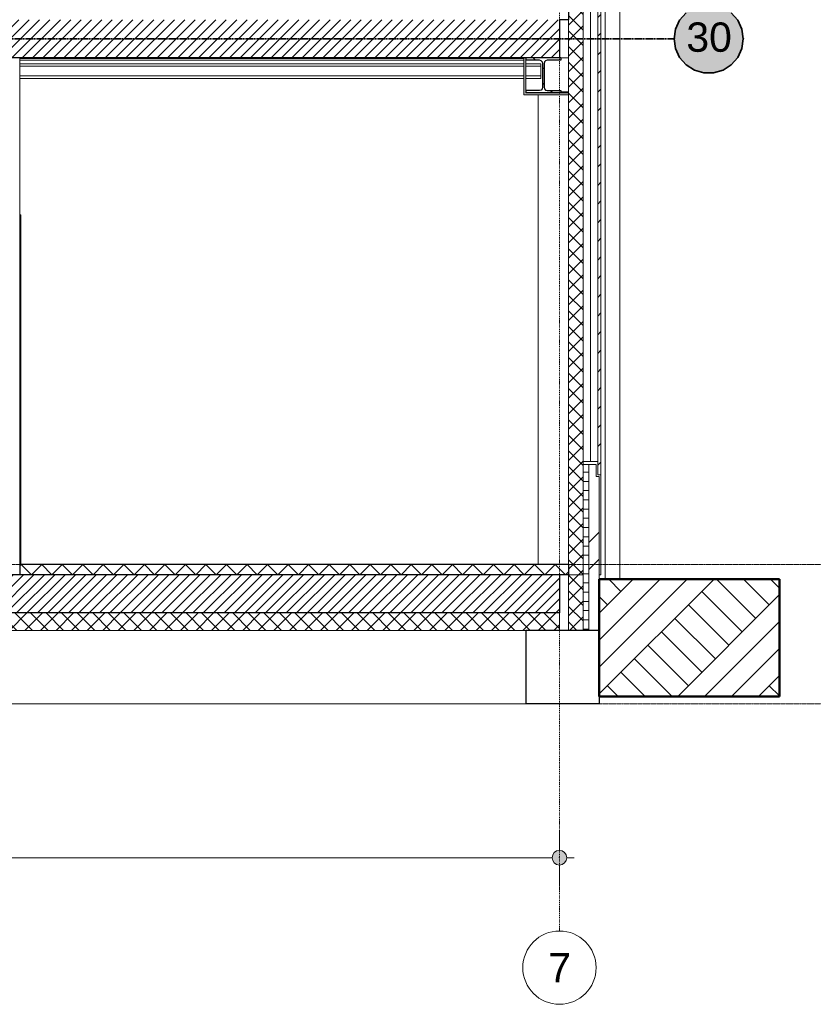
# Model space of a CAD drawing. Extents: x 0 to 92550, y 0 to 59400.
# Tile 100 of 105: x 56059 to 61469, y 35400 to 42116. Entities that reach past the tile are written whole.
import ezdxf
from ezdxf.xclip import XClip

# ---------------------------------------------------------------- set-up
doc = ezdxf.new("R2010")
doc.units = 0
doc.header["$MEASUREMENT"] = 0
doc.header["$XCLIPFRAME"] = 0
for name, pattern in [('Streep-punt fijn', [1251.000023, 626.000023, -312.5, 0, -312.5]), ('Streep-streepje', [1300, 1000, -100, 100, -100]), ('Streeplijn grof', [937.5, 625, -312.5])]:
    doc.linetypes.add(name, pattern=pattern)
for name, color, linetype in [('ZZ 16 Fundering', 7, 'Continuous'), ('ZZ 21 Buitenwand algemeen', 7, 'Continuous'), ('ZZ 21 Buitenwand spouwblad baksteen', 7, 'Continuous'), ('ZZ 21 Buitenwand spouwisolatie', 7, 'Continuous'), ('ZZ 22 Binnenwand metal stud', 7, 'Continuous'), ('ZZ 23 Vloeren geïsoleerd', 7, 'Continuous'), ('ZZ 23 Vloeren ongeïsoleerd', 7, 'Continuous'), ('ZZ 28 HDC staalconstructies', 7, 'Continuous'), ('ZZ 41 Buitenwandafwerking gevelhout', 7, 'Continuous'), ('ZZ 42 Aftimmerwerk algemeen', 7, 'Continuous'), ('ZZ 43 Vloerafwerking dekvloer', 7, 'Continuous'), ('ZZ 45 Plafond koofconstructies', 7, 'Continuous'), ('ZZ 52 Hemelwaterafvoeren', 7, 'Continuous'), ('ZZ 90 Terrein perceel', 7, 'Continuous'), ('ZZ A Stramien', 7, 'Continuous'), ('ZZ B Bouwbesluitlijnen', 7, 'Continuous')]:
    doc.layers.add(name, color=color, linetype=linetype)
doc.styles.add('GENERATED_STYLE_1', font='arial.ttf')
pattern_1 = [(45, (5738.87, 38400), (-53.03301, 53.03301), []), (135, (5738.87, 38400), (53.03301, 53.03301), [])]
pattern_2 = [(45, (5738.867, 38400), (-35.35534, 35.35534), [])]

# ---------------------------------------------------------------- blocks, each defined once
blk = doc.blocks.new('*X50')
at = {"layer": 'ZZ 43 Vloerafwerking dekvloer', "color": 7, "linetype": 'Continuous', "lineweight": 5, "ltscale": 0.01}
for p, q in [((56058.9, 38390), (56068.9, 38400)), ((56068.9, 38400), (56138.9, 38330)), ((56138.9, 38330), (56208.9, 38400)), ((56208.9, 38400), (56278.9, 38330)), ((56278.9, 38330), (56348.9, 38400)), ((56348.9, 38400), (56418.9, 38330)), ((56418.9, 38330), (56488.9, 38400)), ((56488.9, 38400), (56558.9, 38330)), ((56558.9, 38330), (56628.9, 38400)), ((56628.9, 38400), (56698.9, 38330)), ((56698.9, 38330), (56768.9, 38400)), ((56768.9, 38400), (56838.9, 38330)), ((56838.9, 38330), (56908.9, 38400)), ((56908.9, 38400), (56978.9, 38330)), ((56978.9, 38330), (57048.9, 38400)), ((57048.9, 38400), (57118.9, 38330)), ((57118.9, 38330), (57188.9, 38400)), ((57188.9, 38400), (57258.9, 38330)), ((57258.9, 38330), (57328.9, 38400)), ((57328.9, 38400), (57398.9, 38330)), ((57398.9, 38330), (57468.9, 38400)), ((57468.9, 38400), (57538.9, 38330)), ((57538.9, 38330), (57608.9, 38400)), ((57608.9, 38400), (57678.9, 38330)), ((57678.9, 38330), (57748.9, 38400)), ((57748.9, 38400), (57818.9, 38330)), ((57818.9, 38330), (57888.9, 38400)), ((57888.9, 38400), (57958.9, 38330)), ((57958.9, 38330), (58028.9, 38400)), ((58028.9, 38400), (58098.9, 38330)), ((58098.9, 38330), (58168.9, 38400)), ((58168.9, 38400), (58238.9, 38330)), ((58238.9, 38330), (58308.9, 38400)), ((58308.9, 38400), (58378.9, 38330)), ((58378.9, 38330), (58448.9, 38400)), ((58448.9, 38400), (58518.9, 38330)), ((58518.9, 38330), (58588.9, 38400)), ((58588.9, 38400), (58658.9, 38330)), ((58658.9, 38330), (58728.9, 38400)), ((58728.9, 38400), (58798.9, 38330)), ((58798.9, 38330), (58868.9, 38400)), ((58868.9, 38400), (58938.9, 38330)), ((58938.9, 38330), (59008.9, 38400)), ((59008.9, 38400), (59078.9, 38330)), ((59078.9, 38330), (59148.9, 38400)), ((59148.9, 38400), (59218.9, 38330)), ((59218.9, 38330), (59288.9, 38400)), ((59288.9, 38400), (59358.9, 38330)), ((59358.9, 38330), (59428.9, 38400)), ((59428.9, 38400), (59498.9, 38330)), ((59498.9, 38330), (59568.9, 38400)), ((59568.9, 38400), (59638.9, 38330)), ((59638.9, 38330), (59708.9, 38400)), ((59708.9, 38400), (59778.9, 38330)), ((59778.9, 38330), (59799.9, 38351))]:
    blk.add_line(p, q, dxfattribs=at)
blk = doc.blocks.new('Drawing_1_1', base_point=(5738.9, 38400))
at = {"layer": 'ZZ 21 Buitenwand algemeen', "linetype": 'Continuous', "lineweight": 0, "true_color": 0x000000}
h = blk.add_hatch(dxfattribs=at)
h.set_pattern_fill('415_Isolatie_ruit_0001', color=18, style=0, pattern_type=2)
h.set_pattern_definition([(315, (5738.87, 38400), (53.03301, 53.03301), []), (45, (5738.87, 38400), (-53.03301, 53.03301), [])])
h.paths.add_polyline_path([(59899.9, 42200), (59799.9, 42200), (59799.9, 38330), (59899.9, 38330)])
at = {"layer": 'ZZ 21 Buitenwand spouwblad baksteen', "linetype": 'Continuous', "lineweight": 0, "true_color": 0x000000}
h = blk.add_hatch(dxfattribs=at)
h.set_pattern_fill('920_Lijnen_horz__63_0001', color=18, style=0, pattern_type=2)
h.set_pattern_definition([(0, (5738.867, 38400), (0, 63), [])])
h.paths.add_polyline_path([(59899.9, 39082.5), (59899.9, 38330), (59899.9, 37950), (59939.9, 37950), (59939.9, 39082.5)])
h = blk.add_hatch(dxfattribs=at)
h.set_pattern_fill('145_Baksteen_0001', color=18, style=0, pattern_type=2)
h.set_pattern_definition([(45, (5738.87, 38400), (-459.6194, 459.6194), []), (45, (5646.94, 38491.9), (-459.6194, 459.6194), [])])
h.paths.add_polyline_path([(60009.9, 39000), (59989.9, 39000), (59989.9, 39082.5), (59939.9, 39082.5), (59939.9, 37950), (60009.9, 37950)])
at = {"layer": 'ZZ 21 Buitenwand spouwisolatie', "linetype": 'Continuous', "lineweight": 0, "true_color": 0x000000}
h = blk.add_hatch(dxfattribs=at)
h.set_pattern_fill('415_Isolatie_ruit_0001', color=18, style=0, pattern_type=2)
h.set_pattern_definition(pattern_1)
h.paths.add_polyline_path([(59899.9, 38330), (59799.9, 38330), (59799.9, 37950), (59899.9, 37950)])
at = {"layer": 'ZZ 23 Vloeren geïsoleerd', "linetype": 'Continuous', "lineweight": 0, "true_color": 0x000000}
h = blk.add_hatch(dxfattribs=at)
h.set_pattern_fill('220_Gewapend_beton___pre_62', color=18, style=0, pattern_type=2)
h.set_pattern_definition(pattern_2)
h.paths.add_polyline_path([(59738.9, 38330), (50608.9, 38330), (50608.9, 38070), (59738.9, 38070)])
h = blk.add_hatch(dxfattribs=at)
h.set_pattern_fill('415_Isolatie_ruit_0001', color=18, style=0, pattern_type=2)
h.set_pattern_definition(pattern_1)
h.paths.add_polyline_path([(50608.9, 37950), (59738.9, 37950), (59738.9, 38070), (50608.9, 38070)])
at = {"layer": 'ZZ 23 Vloeren ongeïsoleerd', "linetype": 'Continuous', "lineweight": 0, "true_color": 0x000000}
h = blk.add_hatch(dxfattribs=at)
h.set_pattern_fill('220_Gewapend_beton___pre_62', color=18, style=0, pattern_type=2)
h.set_pattern_definition(pattern_2)
h.paths.add_polyline_path([(50613.9, 41856), (59738.9, 41856), (59738.9, 42116), (50613.9, 42116)])
at = {"layer": 'ZZ 28 HDC staalconstructies', "linetype": 'Continuous', "lineweight": 0, "true_color": 0x000000}
h = blk.add_hatch(dxfattribs=at)
h.set_pattern_fill('515_Staal_0001', color=18, style=0, pattern_type=2)
h.set_pattern_definition([(135, (5738.87, 38400), (159.099, 159.099), []), (135, (5685.83, 38346.97), (159.099, 159.099), [])])
h.paths.add_polyline_path([(59748.9, 41856), (59508.9, 41856), (59508.9, 41839), (59602.9, 41839), (59613.4, 41836.2), (59621.1, 41828.5), (59623.9, 41818), (59623.9, 41654), (59621.1, 41643.5), (59613.4, 41635.8), (59602.9, 41633), (59508.9, 41633), (59508.9, 41616), (59748.9, 41616), (59748.9, 41633), (59654.9, 41633), (59644.4, 41635.8), (59636.7, 41643.5), (59633.9, 41654), (59633.9, 41818), (59636.7, 41828.5), (59644.4, 41836.2), (59654.9, 41839), (59748.9, 41839)])
at = {"layer": 'ZZ 41 Buitenwandafwerking gevelhout', "linetype": 'Continuous', "lineweight": 0, "true_color": 0x000000}
h = blk.add_hatch(dxfattribs=at)
h.set_pattern_fill('310_Naaldhout__01__0001', color=18, style=0, pattern_type=2)
h.set_pattern_definition([(45, (5738.87, 38400), (-63.63961, 63.63961), [])])
h.paths.add_polyline_path([(60020.9, 42200), (59999.9, 42200), (59999.9, 39102.5), (59999.9, 39012.5), (60020.9, 39012.5)])
blk.add_hatch(color=18, dxfattribs=at).paths.add_polyline_path([(59688.9, 36400), (59692.7, 36380.9), (59703.5, 36364.6), (59719.7, 36353.8), (59738.9, 36350), (59758, 36353.8), (59774.2, 36364.6), (59785.1, 36380.9), (59788.9, 36400), (59785.1, 36419.1), (59774.2, 36435.4), (59758, 36446.2), (59738.9, 36450), (59719.7, 36446.2), (59703.5, 36435.4), (59692.7, 36419.1)])
at = {"layer": 'ZZ 45 Plafond koofconstructies', "linetype": 'Continuous', "lineweight": 0, "true_color": 0x7f7f7f}
for points in [[(59496.9, 41616), (59508.9, 41616), (59508.9, 41856), (59496.9, 41856)], [(59496.9, 41604), (59799.9, 41604), (59799.9, 41616), (59496.9, 41616)]]:
    blk.add_hatch(color=8, dxfattribs=at).paths.add_polyline_path(points)
at = {"layer": 'ZZ 90 Terrein perceel', "linetype": 'Continuous', "lineweight": 0, "true_color": 0x000000}
h = blk.add_hatch(dxfattribs=at)
h.set_pattern_fill('805_Grond_0001', color=18, style=0, pattern_type=2)
h.set_pattern_definition([(45, (5738.87, 38400), (-275.7716, 275.7716), []), (45, (5646.94, 38491.9), (-551.543, 551.543), []), (45, (5555, 38583.85), (-551.543, 551.543), []), (135, (5463.1, 38675.77), (91.92388, 91.92388), [390, -390])])
h.paths.add_polyline_path([(61238.9, 38300), (60009.9, 38300), (60009.9, 37500), (61238.9, 37500)])
at = {"layer": 'ZZ B Bouwbesluitlijnen', "linetype": 'Continuous', "lineweight": 0, "true_color": 0x3f0000}
blk.add_hatch(color=18, dxfattribs=at).paths.add_polyline_path([(60520.9, 41986), (60524.5, 41945.1), (60535.1, 41905.5), (60552.4, 41868.4), (60575.9, 41834.8), (60604.9, 41805.8), (60638.5, 41782.3), (60675.7, 41764.9), (60715.3, 41754.3), (60756.1, 41750.8), (60797, 41754.3), (60836.6, 41764.9), (60873.7, 41782.3), (60907.3, 41805.8), (60936.3, 41834.8), (60959.8, 41868.4), (60977.2, 41905.5), (60987.8, 41945.1), (60991.3, 41986), (60987.8, 42026.9), (60977.2, 42066.5), (60959.8, 42103.6), (60936.3, 42137.2), (60907.3, 42166.2), (60873.7, 42189.7), (60836.6, 42207.1), (60797, 42217.7), (60756.1, 42221.2), (60715.3, 42217.7), (60675.7, 42207.1), (60638.5, 42189.7), (60604.9, 42166.2), (60575.9, 42137.2), (60552.4, 42103.6), (60535.1, 42066.5), (60524.5, 42026.9)])
at = {"layer": 'ZZ 16 Fundering', "color": 7, "linetype": 'Continuous', "lineweight": 25, "ltscale": 0.01}
for p, q in [((59508.9, 37950), (59508.9, 37450)), ((59738.9, 37950), (59508.9, 37950)), ((59799.9, 37950), (59738.9, 37950)), ((59899.9, 37950), (59799.9, 37950)), ((59939.9, 37950), (59899.9, 37950)), ((60008.9, 37950), (59939.9, 37950)), ((60008.9, 37950), (60008.9, 37450)), ((60008.9, 37450), (59508.9, 37450))]:
    blk.add_line(p, q, dxfattribs=at)
at = {"layer": 'ZZ 16 Fundering', "color": 7, "linetype": 'Continuous', "lineweight": 5, "ltscale": 0.01}
blk.add_line((50938.9, 37450), (59508.9, 37450), dxfattribs=at)
at = {"layer": 'ZZ 21 Buitenwand algemeen', "color": 7, "linetype": 'Continuous', "lineweight": 15, "ltscale": 0.01}
for p, q in [((59899.9, 42200), (59899.9, 39102.5)), ((59799.9, 42116), (59799.9, 41616)), ((59799.9, 41616), (59799.9, 41604)), ((59799.9, 41604), (59799.9, 38400)), ((59899.9, 39102.5), (59899.9, 38330)), ((59899.9, 38330), (59799.9, 38330))]:
    blk.add_line(p, q, dxfattribs=at)
at = {"layer": 'ZZ 21 Buitenwand spouwblad baksteen', "color": 7, "linetype": 'Continuous', "lineweight": 5, "ltscale": 0.01}
blk.add_line((59939.9, 39082.5), (59899.9, 39082.5), dxfattribs=at)
at = {"layer": 'ZZ 21 Buitenwand spouwblad baksteen', "color": 7, "linetype": 'Continuous', "lineweight": 15, "ltscale": 0.01}
for p, q in [((59939.9, 39082.5), (59939.9, 37950)), ((59989.9, 39082.5), (59939.9, 39082.5)), ((59989.9, 39082.5), (59989.9, 39000)), ((60009.9, 39000), (59989.9, 39000)), ((60009.9, 39000), (60009.9, 38300))]:
    blk.add_line(p, q, dxfattribs=at)
at = {"layer": 'ZZ 21 Buitenwand spouwisolatie', "color": 7, "linetype": 'Continuous', "lineweight": 9, "ltscale": 0.01}
for p, q in [((59799.9, 38330), (59799.9, 37950)), ((59899.9, 38330), (59899.9, 37950))]:
    blk.add_line(p, q, dxfattribs=at)
at = {"layer": 'ZZ 22 Binnenwand metal stud', "color": 7, "linetype": 'Continuous', "lineweight": 15, "ltscale": 0.01}
blk.add_line((56058.9, 41856), (56058.9, 38400), dxfattribs=at)
at = {"layer": 'ZZ 22 Binnenwand metal stud', "color": 7, "linetype": 'Continuous', "lineweight": 5, "ltscale": 0.01}
for p, q in [((59748.9, 41856), (59799.9, 41856)), ((56058.9, 40785), (56065.9, 40785)), ((56065.9, 40785), (56065.9, 40718)), ((56065.9, 40718), (56065.9, 38400))]:
    blk.add_line(p, q, dxfattribs=at)
at = {"layer": 'ZZ 23 Vloeren geïsoleerd', "color": 7, "linetype": 'Continuous', "lineweight": 25, "ltscale": 0.01}
for p, q in [((59738.9, 38330), (59738.9, 38070)), ((59738.9, 38070), (50608.9, 38070))]:
    blk.add_line(p, q, dxfattribs=at)
at = {"layer": 'ZZ 23 Vloeren geïsoleerd', "color": 7, "linetype": 'Continuous', "lineweight": 9, "ltscale": 0.01}
for p, q in [((59738.9, 38070), (59738.9, 37950)), ((59508.9, 37950), (50938.9, 37950))]:
    blk.add_line(p, q, dxfattribs=at)
at = {"layer": 'ZZ 23 Vloeren geïsoleerd', "color": 7, "linetype": 'Continuous', "lineweight": 25, "ltscale": 0.01, "flags": 128}
blk.add_lwpolyline([(59738.9, 38330), (56058.9, 38330), (55958.9, 38330), (54458.9, 38330), (54358.9, 38330), (50758.9, 38330), (50608.9, 38330)], dxfattribs=at)
at = {"layer": 'ZZ 23 Vloeren ongeïsoleerd', "color": 7, "linetype": 'Continuous', "lineweight": 25, "ltscale": 0.01}
for p, q in [((59738.9, 42116), (59738.9, 41856)), ((56058.9, 41856), (55958.9, 41856)), ((59496.9, 41856), (56058.9, 41856))]:
    blk.add_line(p, q, dxfattribs=at)
at = {"layer": 'ZZ 23 Vloeren ongeïsoleerd', "color": 7, "linetype": 'Continuous', "lineweight": 25, "ltscale": 0.01, "flags": 128}
blk.add_lwpolyline([(59738.9, 41856), (59508.9, 41856), (59496.9, 41856)], dxfattribs=at)
at = {"layer": 'ZZ 28 HDC staalconstructies', "color": 7, "linetype": 'Continuous', "lineweight": 5, "ltscale": 0.01}
for p, q in [((56058.9, 41851), (59496.9, 41851)), ((56058.9, 41841), (59496.9, 41841)), ((59496.9, 41816), (56058.9, 41816)), ((59496.9, 41800), (56058.9, 41800)), ((59612.4, 41816), (59508.9, 41816)), ((59612.4, 41800), (59508.9, 41800)), ((59612.4, 41813.9), (59612.4, 41816)), ((59612.4, 41808), (59612.4, 41813.9)), ((59612.4, 41800), (59612.4, 41808)), ((59612.4, 41732), (59612.4, 41800)), ((59496.9, 41732), (56058.9, 41732)), ((59496.9, 41716), (56058.9, 41716)), ((59612.4, 41732), (59508.9, 41732)), ((59612.4, 41716), (59508.9, 41716)), ((59612.4, 41724), (59612.4, 41732)), ((59612.4, 41718.1), (59612.4, 41724)), ((59612.4, 41716), (59612.4, 41718.1))]:
    blk.add_line(p, q, dxfattribs=at)
at = {"layer": 'ZZ 28 HDC staalconstructies', "color": 7, "linetype": 'Continuous', "lineweight": 25, "ltscale": 0.01}
for p, q in [((59508.9, 41856), (59508.9, 41839)), ((59748.9, 41856), (59738.9, 41856)), ((59748.9, 41856), (59748.9, 41839)), ((59613.4, 41836.2), (59621.1, 41828.5)), ((59644.4, 41836.2), (59636.7, 41828.5)), ((59621.1, 41643.5), (59613.4, 41635.8)), ((59636.7, 41643.5), (59644.4, 41635.8)), ((59508.9, 41633), (59508.9, 41616)), ((59748.9, 41616), (59508.9, 41616)), ((59748.9, 41633), (59748.9, 41616))]:
    blk.add_line(p, q, dxfattribs=at)
at = {"layer": 'ZZ 28 HDC staalconstructies', "color": 7, "linetype": 'Continuous', "lineweight": 25, "ltscale": 0.01, "flags": 128}
for points in [[(59613.4, 41836.2), (59602.9, 41839), (59508.9, 41839)], [(59621.1, 41828.5), (59623.9, 41818), (59623.9, 41654), (59621.1, 41643.5)], [(59636.7, 41828.5), (59633.9, 41818), (59633.9, 41654), (59636.7, 41643.5)], [(59748.9, 41839), (59654.9, 41839), (59644.4, 41836.2)], [(59613.4, 41635.8), (59602.9, 41633), (59508.9, 41633)], [(59644.4, 41635.8), (59654.9, 41633), (59748.9, 41633)]]:
    blk.add_lwpolyline(points, dxfattribs=at)
at = {"layer": 'ZZ 41 Buitenwandafwerking gevelhout', "color": 7, "linetype": 'Continuous', "lineweight": 5, "ltscale": 0.01}
for p, q in [((59949.9, 42200), (59949.9, 39102.5)), ((59738.9, 36450), (59738.9, 36587.5)), ((50788.9, 36400), (59688.9, 36400)), ((59738.9, 36212.5), (59738.9, 36350)), ((59788.9, 36400), (59838.9, 36400))]:
    blk.add_line(p, q, dxfattribs=at)
at = {"layer": 'ZZ 41 Buitenwandafwerking gevelhout', "color": 7, "linetype": 'Continuous', "lineweight": 9, "ltscale": 0.01}
for p, q in [((59999.9, 42200), (59999.9, 39102.5)), ((60020.9, 42200), (60020.9, 39012.5)), ((59999.9, 39102.5), (59999.9, 39012.5)), ((60020.9, 39012.5), (59999.9, 39012.5))]:
    blk.add_line(p, q, dxfattribs=at)
at = {"layer": 'ZZ 41 Buitenwandafwerking gevelhout', "color": 7, "linetype": 'Streep-streepje', "lineweight": 15, "ltscale": 0.01}
for p, q in [((7788.9, 38400), (62238.9, 38400)), ((7788.9, 37450), (62238.9, 37450))]:
    blk.add_line(p, q, dxfattribs=at)
at = {"layer": 'ZZ 41 Buitenwandafwerking gevelhout', "color": 7, "linetype": 'Continuous', "lineweight": 5, "ltscale": 0.01, "flags": 128}
blk.add_lwpolyline([(59999.9, 39102.5), (59949.9, 39102.5), (59899.9, 39102.5)], dxfattribs=at)
at = {"layer": 'ZZ 41 Buitenwandafwerking gevelhout', "color": 7, "linetype": 'Continuous', "lineweight": 5, "ltscale": 0.01}
blk.add_circle((59738.9, 36400), 50, dxfattribs=at)
at = {"layer": 'ZZ 42 Aftimmerwerk algemeen', "color": 7, "linetype": 'Continuous', "lineweight": 5, "ltscale": 0.01}
for p, q in [((59593.9, 38400), (59593.9, 41604)), ((59748.9, 41624), (59799.9, 41624))]:
    blk.add_line(p, q, dxfattribs=at)
at = {"layer": 'ZZ 43 Vloerafwerking dekvloer', "color": 7, "linetype": 'Continuous', "lineweight": 25, "ltscale": 0.01}
for p, q in [((59799.9, 42200), (59799.9, 42116)), ((59799.9, 42116), (59738.9, 42116)), ((56058.9, 38400), (56058.9, 38330)), ((59799.9, 38400), (56058.9, 38400)), ((59799.9, 38400), (59799.9, 38330)), ((59799.9, 38330), (59738.9, 38330))]:
    blk.add_line(p, q, dxfattribs=at)
at = {"layer": 'ZZ 45 Plafond koofconstructies', "color": 7, "linetype": 'Continuous', "lineweight": 9, "ltscale": 0.01}
for p, q in [((59496.9, 41856), (59496.9, 41616)), ((59508.9, 41839), (59508.9, 41633)), ((59496.9, 41616), (59496.9, 41604)), ((59799.9, 41604), (59496.9, 41604)), ((59799.9, 41616), (59748.9, 41616))]:
    blk.add_line(p, q, dxfattribs=at)
at = {"layer": 'ZZ 52 Hemelwaterafvoeren', "color": 7, "linetype": 'Continuous', "lineweight": 5, "ltscale": 0.01}
for p, q in [((60050.9, 43048.3), (60050.9, 38300)), ((60150.9, 43030.6), (60150.9, 38300))]:
    blk.add_line(p, q, dxfattribs=at)
at = {"layer": 'ZZ 90 Terrein perceel', "color": 7, "linetype": 'Continuous', "lineweight": 50, "ltscale": 0.01}
for p, q in [((60009.9, 38300), (60009.9, 37950)), ((61238.9, 38300), (60009.9, 38300)), ((61238.9, 38300), (61238.9, 37500)), ((60009.9, 37950), (60009.9, 37500)), ((61238.9, 37500), (60009.9, 37500))]:
    blk.add_line(p, q, dxfattribs=at)
at = {"layer": 'ZZ A Stramien', "color": 7, "linetype": 'Streep-punt fijn', "lineweight": 9, "ltscale": 0.01}
for p, q in [((59738.9, 50900), (59738.9, 36400)), ((59738.9, 36400), (59738.9, 35900))]:
    blk.add_line(p, q, dxfattribs=at)
at = {"layer": 'ZZ A Stramien', "color": 7, "linetype": 'Continuous', "lineweight": 9, "ltscale": 0.01}
blk.add_circle((59738.9, 35650), 250, dxfattribs=at)
at = {"layer": 'ZZ A Stramien', "color": 7, "linetype": 'Streep-punt fijn', "lineweight": 9, "ltscale": 0.01}
blk.add_point((59738.9, 36400), dxfattribs=at)
blk.add_point((59738.9, 36400), dxfattribs=at)
at = {"layer": 'ZZ B Bouwbesluitlijnen', "color": 1, "linetype": 'Continuous', "lineweight": 35, "ltscale": 0.01}
for p, q in [((60558.2, 42113.2), (60530.4, 42052.3)), ((60602.1, 42163.8), (60558.2, 42113.2)), ((60954, 42113.2), (60910.2, 42163.8)), ((60981.8, 42052.3), (60954, 42113.2)), ((60530.4, 42052.3), (60520.9, 41986)), ((60991.3, 41986), (60981.8, 42052.3)), ((60520.9, 41986), (60530.4, 41919.7)), ((60981.8, 41919.7), (60991.3, 41986)), ((60530.4, 41919.7), (60558.2, 41858.8)), ((60954, 41858.8), (60981.8, 41919.7)), ((60558.2, 41858.8), (60602.1, 41808.2)), ((60910.2, 41808.2), (60954, 41858.8)), ((60602.1, 41808.2), (60658.4, 41772)), ((60853.8, 41772), (60910.2, 41808.2)), ((60658.4, 41772), (60722.6, 41753.1)), ((60722.6, 41753.1), (60789.6, 41753.1)), ((60789.6, 41753.1), (60853.8, 41772))]:
    blk.add_line(p, q, dxfattribs=at)
at = {"layer": 'ZZ B Bouwbesluitlijnen', "color": 1, "linetype": 'Streeplijn grof', "lineweight": 35, "ltscale": 0.01}
for p in [(50606.4, 41986), (60520.9, 41986)]:
    blk.add_line(p, (60020.9, 41986), dxfattribs=at)
at = {"layer": 'ZZ B Bouwbesluitlijnen', "color": 7, "linetype": 'Continuous', "lineweight": 5, "ltscale": 0.01}
for p, q in [((60020.9, 38330), (60020.9, 39012.5)), ((60009.9, 38330), (60020.9, 38330))]:
    blk.add_line(p, q, dxfattribs=at)
at = {"layer": 'ZZ B Bouwbesluitlijnen', "color": 1, "linetype": 'Continuous', "lineweight": 35, "ltscale": 0.01}
for p in [(60520.9, 41986), (60991.3, 41986)]:
    blk.add_point(p, dxfattribs=at)
at = {"layer": 'ZZ 41 Buitenwandafwerking gevelhout', "color": 7, "linetype": 'Continuous', "lineweight": 25, "ltscale": 0.01}
blk.add_blockref('*X50', (0, 0), dxfattribs=at)
at = {"layer": 'ZZ A Stramien', "color": 7, "linetype": 'Continuous', "lineweight": 5, "insert": (59662.6, 35750), "char_height": 200, "attachment_point": 1, "style": 'GENERATED_STYLE_1'}
blk.add_mtext('\\A1;{\\pql;\\pt0;\\fArial|b0|i0|c0|p0;\\W1.000000;7}', dxfattribs=at)
at = {"layer": 'ZZ B Bouwbesluitlijnen', "color": 1, "linetype": 'Continuous', "lineweight": 35, "insert": (60603.6, 41995.7), "char_height": 200, "attachment_point": 4, "style": 'GENERATED_STYLE_1'}
blk.add_mtext('\\A1;{\\pql;\\fArial|b0|i0|c0|p0;\\W1.000000;30}', dxfattribs=at)

msp = doc.modelspace()

# ---------------------------------------------------------------- block references
at = {"color": 7, "linetype": 'Continuous', "lineweight": 25, "ltscale": 0.01}
ref = msp.add_blockref('Drawing_1_1', (5738.9, 38400), dxfattribs=at)
XClip(ref).set_block_clipping_path([(7788.8666666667, 35400), (63337.9746950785, 51400)])

doc.saveas('drawing.dxf')
